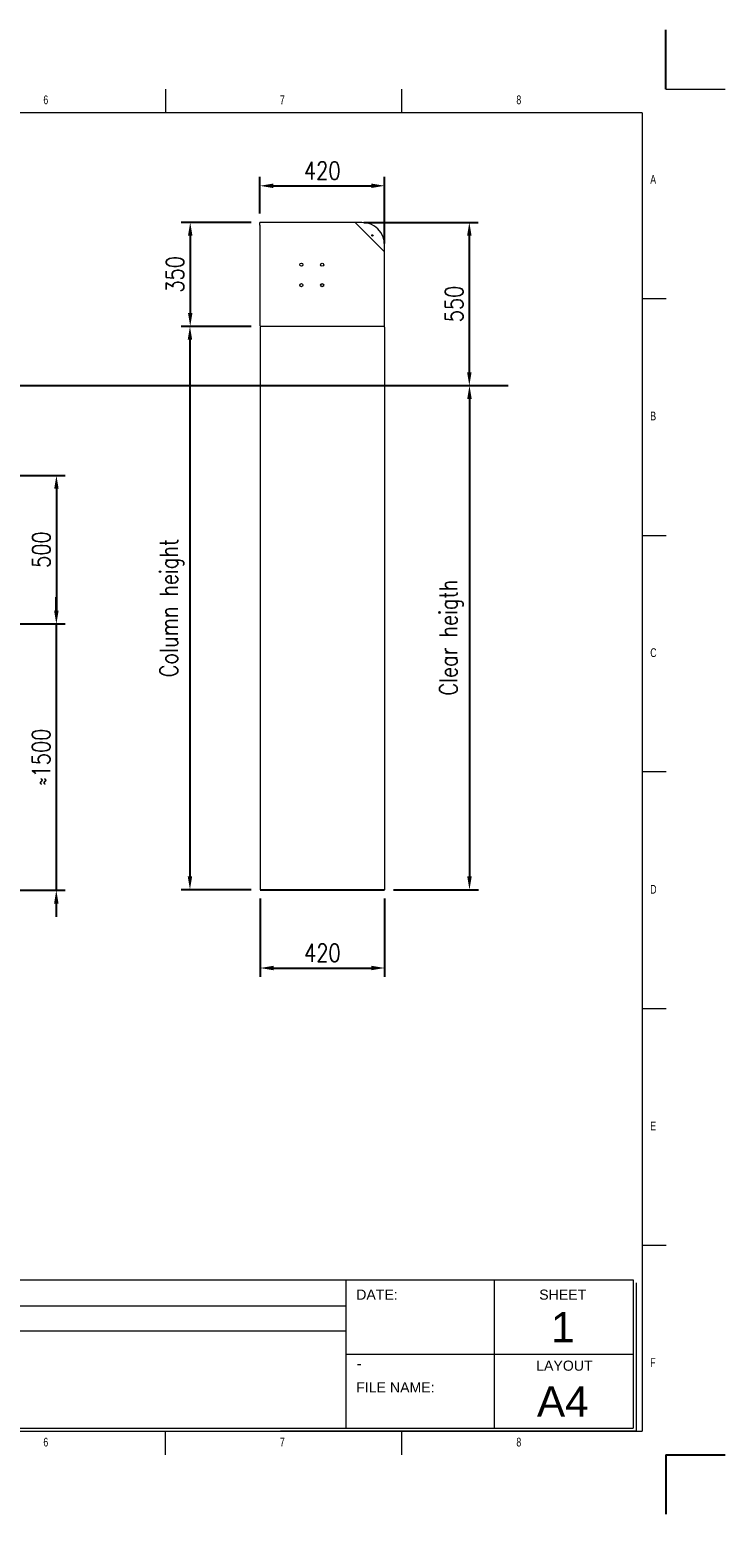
# Model space of a CAD drawing. Header units: inches. Extents: x 0 to 13926, y -200 to 4803.
# Tile 8 of 8: x 11581 to 13926, y -199 to 4803. Entities that reach past the tile are written whole.
import ezdxf

# ---------------------------------------------------------------- set-up
doc = ezdxf.new("R2010")
doc.units = ezdxf.units.IN
doc.header["$MEASUREMENT"] = 0
doc.layers.add('FORMAT', color=7, linetype='Continuous')
doc.styles.add('NYIP', font='romans.shx', dxfattribs={"width": 0.8})
doc.styles.add('SLDTEXTSTYLE0', font='TXT', dxfattribs={"width": 0.75})
doc.styles.get("Standard").update_dxf_attribs({"font": 'arial.ttf'})
doc.dimstyles.new('STANDARD35', dxfattribs={"dimscale": 35, "dimtxt": 2, "dimasz": 1.5, "dimexe": 1, "dimexo": 1, "dimgap": 0.7, "dimtad": 1, "dimdec": 0, "dimdsep": 46, "dimtxsty": 'NYIP', "dimcen": 0, "dimclrd": 1, "dimclre": 1, "dimclrt": 2, "dimadec": 0, "dimazin": 0, "dimtfac": 1, "dimtdec": 0, "dimtix": 1, "dimtmove": 0, "dimatfit": 3, "dimfxl": 0, "dimtvp": 1, "dimtolj": 1, "dimtzin": 0, "dimarcsym": 0})

# ---------------------------------------------------------------- blocks, each defined once
blk = doc.blocks.new('A$C7C9C4F3F')
at = {"color": 7, "lineweight": 5}
for p, q in [((8295, 11245), (8295, 11504)), ((0, 1766), (199, 1766))]:
    blk.add_line(p, q, dxfattribs=at)
at = {"layer": 'FORMAT', "color": 7, "lineweight": 5}
for p, q in [((2216, 11304), (2216, 11504)), ((4209, 11504), (4209, 11304)), ((6202, 11304), (6202, 11504)), ((10188, 11304), (10188, 11504)), ((12181, 11504), (12181, 11304)), ((14174, 11304), (14174, 11504)), ((16199, 11304), (199, 11304)), ((199, 11304), (199, 199)), ((16199, 11304), (16199, 199)), ((199, 9738), (0, 9738)), ((16399, 9738), (16199, 9738)), ((0, 7745), (199, 7745)), ((16199, 7745), (16399, 7745)), ((0, 5752), (199, 5752)), ((16399, 5752), (16199, 5752)), ((0, 3759), (199, 3759)), ((16199, 3759), (16399, 3759)), ((16199, 1766), (16399, 1766)), ((8295, 0), (8295, 258)), ((199, 199), (16199, 199)), ((2224, 0), (2224, 199)), ((4018, 199), (4018, 0)), ((6210, 0), (6210, 199)), ((10188, 0), (10188, 199)), ((12181, 0), (12181, 199)), ((14174, 0), (14174, 199))]:
    blk.add_line(p, q, dxfattribs=at)
at = {"color": 7, "lineweight": 5, "char_height": 73.8, "attachment_point": 1, "style": 'SLDTEXTSTYLE0'}
for s, insert in [('1', (1203, 11450)), ('2', (3180, 11450)), ('3', (5173, 11450)), ('4', (7166, 11450)), ('5', (9159, 11450)), ('6', (11152, 11450)), ('7', (13145, 11450)), ('8', (15138, 11450)), ('A', (66, 10780)), ('A', (16266, 10780)), ('B', (66, 8787)), ('B', (16266, 8787)), ('C', (66, 6794)), ('C', (16266, 6794)), ('D', (66, 4801)), ('D', (16266, 4801)), ('E', (66, 2808)), ('1', (1012, 145)), ('2', (2988, 145)), ('3', (4981, 145)), ('4', (6974, 145))]:
    blk.add_mtext(s, dxfattribs=dict(at, insert=insert))
at = {"layer": 'FORMAT', "color": 7, "lineweight": 5, "char_height": 73.8, "attachment_point": 1, "style": 'SLDTEXTSTYLE0'}
for s, insert in [('E', (16266, 2808)), ('F', (66, 815)), ('F', (16266, 815)), ('5', (9159, 145)), ('6', (11152, 145)), ('7', (13145, 145)), ('8', (15138, 145))]:
    blk.add_mtext(s, dxfattribs=dict(at, insert=insert))
blk = doc.blocks.new('*D93')
at = {"color": 7, "lineweight": -2}
for p, q in [((11671, 2846.1), (11671, 2891.1)), ((11523, 2801.1), (11701, 2801.1)), ((11671, 2801.1), (11671, 1903.7)), ((11000.9, 1903.7), (11701, 1903.7)), ((11671, 1858.7), (11671, 1813.7))]:
    blk.add_line(p, q, dxfattribs=at)
at = {"color": 7}
for points in [[(11663.5, 2846.1), (11678.5, 2846.1), (11671, 2801.1)], [(11678.5, 1858.7), (11663.5, 1858.7), (11671, 1903.7)]]:
    blk.add_solid(points, dxfattribs=at)
at = {"layer": 'Defpoints', "color": 0}
for p in [(11493, 2801.1), (10970.9, 1903.7), (11671, 1903.7)]:
    blk.add_point(p, dxfattribs=at)
at = {"color": 7, "lineweight": 0, "insert": (11620, 2352.4), "char_height": 60, "attachment_point": 5, "rotation": 90, "style": 'NYIP'}
blk.add_mtext('\\A1;≈1500', dxfattribs=at)
blk = doc.blocks.new('*D94')
at = {"color": 7, "lineweight": -2}
for p, q in [((12328.2, 3803.4), (12091.5, 3803.4)), ((12121.5, 3758.4), (12121.5, 1950.4)), ((12328.2, 1905.4), (12091.5, 1905.4))]:
    blk.add_line(p, q, dxfattribs=at)
at = {"color": 7}
for points in [[(12129, 3758.4), (12114, 3758.4), (12121.5, 3803.4)], [(12114, 1950.4), (12129, 1950.4), (12121.5, 1905.4)]]:
    blk.add_solid(points, dxfattribs=at)
at = {"layer": 'Defpoints', "color": 0}
for p in [(12358.2, 3803.4), (12121.5, 1905.4), (12358.2, 1905.4)]:
    blk.add_point(p, dxfattribs=at)
at = {"color": 7, "lineweight": 0, "insert": (12060.5, 2854.4), "char_height": 60, "attachment_point": 5, "rotation": 90, "style": 'NYIP'}
blk.add_mtext('\\A1;Column height', dxfattribs=at)
blk = doc.blocks.new('*D95')
at = {"color": 7, "lineweight": -2}
for p, q in [((12921.2, 3604), (13093.7, 3604)), ((13063.7, 3559), (13063.7, 1950.4)), ((12807.7, 1905.4), (13093.7, 1905.4))]:
    blk.add_line(p, q, dxfattribs=at)
at = {"color": 7}
for points in [[(13071.2, 3559), (13056.2, 3559), (13063.7, 3604)], [(13056.2, 1950.4), (13071.2, 1950.4), (13063.7, 1905.4)]]:
    blk.add_solid(points, dxfattribs=at)
at = {"layer": 'Defpoints', "color": 0}
for p in [(12891.2, 3604), (12777.7, 1905.4), (13063.7, 1905.4)]:
    blk.add_point(p, dxfattribs=at)
at = {"color": 7, "lineweight": 0, "insert": (13002.7, 2754.7), "char_height": 60, "attachment_point": 5, "rotation": 90, "style": 'NYIP'}
blk.add_mtext('\\A1;Clear heigth^J', dxfattribs=at)
blk = doc.blocks.new('*D103')
at = {"color": 7, "lineweight": -2}
for p, q in [((11523, 3301.1), (11701.4, 3301.1)), ((11671.4, 3256.1), (11671.4, 2846.1)), ((11523, 2801.1), (11701.4, 2801.1))]:
    blk.add_line(p, q, dxfattribs=at)
at = {"color": 7}
for points in [[(11678.9, 3256.1), (11663.9, 3256.1), (11671.4, 3301.1)], [(11663.9, 2846.1), (11678.9, 2846.1), (11671.4, 2801.1)]]:
    blk.add_solid(points, dxfattribs=at)
at = {"layer": 'Defpoints', "color": 0}
for p in [(11493, 3301.1), (11493, 2801.1), (11671.4, 2801.1)]:
    blk.add_point(p, dxfattribs=at)
at = {"color": 7, "lineweight": 0, "insert": (11620.4, 3051.1), "char_height": 60, "attachment_point": 5, "rotation": 90, "style": 'NYIP'}
blk.add_mtext('\\A1;500', dxfattribs=at)
blk = doc.blocks.new('*D104')
at = {"color": 7, "lineweight": -2}
for p, q in [((12327.3, 4153.8), (12092.4, 4153.8)), ((12122.4, 4108.8), (12122.4, 3848.4)), ((12328.2, 3803.4), (12092.4, 3803.4))]:
    blk.add_line(p, q, dxfattribs=at)
at = {"color": 7}
for points in [[(12129.9, 4108.8), (12114.9, 4108.8), (12122.4, 4153.8)], [(12114.9, 3848.4), (12129.9, 3848.4), (12122.4, 3803.4)]]:
    blk.add_solid(points, dxfattribs=at)
at = {"layer": 'Defpoints', "color": 0}
for p in [(12357.3, 4153.8), (12122.4, 3803.4), (12358.2, 3803.4)]:
    blk.add_point(p, dxfattribs=at)
at = {"color": 7, "lineweight": 0, "insert": (12071.4, 3978.6), "char_height": 60, "attachment_point": 5, "rotation": 90, "style": 'NYIP'}
blk.add_mtext('\\A1;350', dxfattribs=at)
blk = doc.blocks.new('*D105')
at = {"color": 7, "lineweight": -2}
for p, q in [((12358.2, 1875.4), (12358.2, 1611.7)), ((12777.7, 1875.4), (12777.7, 1611.7)), ((12403.2, 1641.7), (12732.7, 1641.7))]:
    blk.add_line(p, q, dxfattribs=at)
at = {"color": 7}
for points in [[(12403.2, 1649.2), (12403.2, 1634.2), (12358.2, 1641.7)], [(12732.7, 1634.2), (12732.7, 1649.2), (12777.7, 1641.7)]]:
    blk.add_solid(points, dxfattribs=at)
at = {"layer": 'Defpoints', "color": 0}
for p in [(12358.2, 1905.4), (12777.7, 1905.4), (12777.7, 1641.7)]:
    blk.add_point(p, dxfattribs=at)
at = {"color": 7, "lineweight": 0, "insert": (12567.9, 1692.7), "char_height": 60, "attachment_point": 5, "style": 'NYIP'}
blk.add_mtext('\\A1;420', dxfattribs=at)
blk = doc.blocks.new('*D106')
at = {"color": 7, "lineweight": -2}
for p, q in [((12357.3, 4183.8), (12357.3, 4306.9)), ((12777.7, 4082.5), (12777.7, 4306.9)), ((12402.3, 4276.9), (12732.7, 4276.9))]:
    blk.add_line(p, q, dxfattribs=at)
at = {"color": 7}
for points in [[(12402.3, 4284.4), (12402.3, 4269.4), (12357.3, 4276.9)], [(12732.7, 4269.4), (12732.7, 4284.4), (12777.7, 4276.9)]]:
    blk.add_solid(points, dxfattribs=at)
at = {"layer": 'Defpoints', "color": 0}
for p in [(12777.7, 4276.9), (12357.3, 4153.8), (12777.7, 4052.5)]:
    blk.add_point(p, dxfattribs=at)
at = {"color": 7, "lineweight": 0, "insert": (12567.5, 4327.9), "char_height": 60, "attachment_point": 5, "style": 'NYIP'}
blk.add_mtext('\\A1;420', dxfattribs=at)
blk = doc.blocks.new('*D107')
at = {"color": 7, "lineweight": -2}
for p, q in [((12708.1, 4153.6), (13093.2, 4153.6)), ((13063.2, 4108.6), (13063.2, 3649)), ((12705.4, 3604), (13093.2, 3604))]:
    blk.add_line(p, q, dxfattribs=at)
at = {"color": 7}
for points in [[(13070.7, 4108.6), (13055.7, 4108.6), (13063.2, 4153.6)], [(13055.7, 3649), (13070.7, 3649), (13063.2, 3604)]]:
    blk.add_solid(points, dxfattribs=at)
at = {"layer": 'Defpoints', "color": 0}
for p in [(12678.1, 4153.6), (12675.4, 3604), (13063.2, 3604)]:
    blk.add_point(p, dxfattribs=at)
at = {"color": 7, "lineweight": 0, "insert": (13012.2, 3878.8), "char_height": 60, "attachment_point": 5, "rotation": 90, "style": 'NYIP'}
blk.add_mtext('\\A1;550', dxfattribs=at)

msp = doc.modelspace()

# ---------------------------------------------------------------- linework, layer by layer
for p, q in [((13726.1, 4602.8), (13726.1, 4802.8)), ((10712.1, 3604), (13193.7, 3604)), ((12358.2, 1905.4), (12777.7, 1905.4)), ((13726.1, 1.3), (13726.1, -198.7)), ((13726.1, 1.3), (13926.1, 1.3))]:
    msp.add_line(p, q)
at = {"color": 7, "lineweight": 5}
for p, q in [((13726.1, 4602.8), (13926.1, 4602.8)), ((11056.2, 591.3), (13615.4, 591.3)), ((12646.4, 591.3), (12646.4, 91.3)), ((13146.4, 591.3), (13146.4, 91.3)), ((13615.4, 591.3), (13615.4, 91.3)), ((13625.7, 581), (13625.7, 81)), ((11058.2, 503.8), (12646.4, 503.8)), ((11058.2, 419.9), (12646.4, 419.9)), ((12646.4, 341.3), (13615.4, 341.3)), ((11056.2, 91.3), (13615.4, 91.3)), ((11066.5, 81), (13625.7, 81)), ((13625.7, 81), (12426.8, 81)), ((12437.1, 81), (13625.7, 81))]:
    msp.add_line(p, q, dxfattribs=at)
at = {"color": 7, "linetype": 'Continuous', "lineweight": 5}
for p, q in [((12357.3, 4144.8), (12357.3, 4153.8)), ((12678.1, 4153.6), (12357.3, 4153.8)), ((12701.4, 4153.7), (12675.3, 4153.7)), ((12776.5, 4055.2), (12678.1, 4153.6)), ((12357.3, 4144.8), (12357.3, 4062.8)), ((12357.3, 4062.8), (12357.3, 3804.3)), ((12777.7, 4052.5), (12777.7, 4078.6)), ((12777.7, 3800.4), (12777.7, 4052.5)), ((12777.7, 3803.4), (12358.2, 3803.4)), ((12358.2, 3800.4), (12358.2, 1905.4)), ((12777.7, 3800.4), (12777.7, 1905.4))]:
    msp.add_line(p, q, dxfattribs=at)
for centre, radius in [((12736.5, 4109.8), 2.1), ((12497, 4011.1), 5.25), ((12567, 4011.1), 5.25), ((12497, 3942.1), 5.25), ((12567, 3942.1), 5.25)]:
    msp.add_circle(centre, radius, dxfattribs=at)
for centre, radius, end in [((12701.4, 4077.5), 76.2, 90), ((12773.8, 4052.5), 3.87, 45)]:
    msp.add_arc(centre, radius, 0, end, dxfattribs=at)

# ---------------------------------------------------------------- block references
at = {"color": 7, "lineweight": 5, "xscale": 0.4, "yscale": 0.4, "zscale": 0.4}
msp.add_blockref('A$C7C9C4F3F', (7166.6, 1.3), dxfattribs=at)

# ---------------------------------------------------------------- texts
at = {"color": 7, "lineweight": 5}
for s, insert, char_height, width, attachment_point in [('{\\fArial|b0|i0|c0|p34;DATE:}', (12682, 558.4), 34.043, 578.728, 1), ('{\\fArial|b0|i0|c0|p34;SHEET}', (13298.8, 558.4), 34.043, 578.728, 1), ('{\\fArial|b0|i0|c0|p34;1}', (13378.3, 482.5), 102, 223.943, 2), ('{\\fArial|b0|i0|c0|p34;\\H0.752x;-}', (12682.9, 328.8), 50, 1044.717, 1), ('{\\fArial|b0|i0|c0|p34;LAYOUT}', (13288.5, 319.1), 34.043, 578.728, 1), ('{\\fArial|b0|i0|c0|p34;FILE NAME:}', (12682, 245.8), 34.043, 578.728, 1), ('{\\fArial|b0|i0|c0|p34;A4}', (13378.3, 232.5), 102, 223.943, 2)]:
    msp.add_mtext(s, dxfattribs=dict(at, insert=insert, char_height=char_height, width=width, attachment_point=attachment_point))

# ---------------------------------------------------------------- dimensions: what is measured, and where the dimension line sits
at = {"color": 7, "lineweight": 0}
for base, p1, p2, picture, middle in [((12777.7, 4276.9), (12357.3, 4153.8), (12777.7, 4052.5), '*D106', (12567.5, 4327.9)), ((12777.680393, 1641.73019), (12358.180391, 1905.38019), (12777.680393, 1905.38019), '*D105', (12567.930392, 1692.73019))]:
    dim = msp.add_linear_dim(base=base, p1=p1, p2=p2, dimstyle='STANDARD35', override={"dimscale": 30, "dimclrd": 7, "dimclre": 7, "dimclrt": 7}, dxfattribs=at)
    dim.commit()
    dim.dimension.update_dxf_attribs({"geometry": picture, "text_midpoint": middle})
for base, p1, p2, picture, middle in [((12122.4, 3803.4), (12357.3, 4153.8), (12358.2, 3803.4), '*D104', (12071.4, 3978.6)), ((13063.2, 3604), (12678.1, 4153.6), (12675.4, 3604), '*D107', (13012.2, 3878.8)), ((11671.4, 2801.1), (11493, 3301.1), (11493, 2801.1), '*D103', (11620.4, 3051.1))]:
    dim = msp.add_linear_dim(base=base, p1=p1, p2=p2, angle=90, dimstyle='STANDARD35', override={"dimscale": 30, "dimclrd": 7, "dimclre": 7, "dimclrt": 7}, dxfattribs=at)
    dim.commit()
    dim.dimension.update_dxf_attribs({"geometry": picture, "text_midpoint": middle})
for base, p1, p2, text, picture, middle in [((12121.5, 1905.4), (12358.2, 3803.4), (12358.2, 1905.4), 'Column height', '*D94', (12060.5, 2854.4)), ((11671, 1903.7), (11493, 2801.1), (10970.9, 1903.7), '≈1500', '*D93', (11620, 2352.4))]:
    dim = msp.add_linear_dim(base=base, p1=p1, p2=p2, angle=90, text=text, dimstyle='STANDARD35', override={"dimscale": 30, "dimclrd": 7, "dimclre": 7, "dimclrt": 7}, dxfattribs=at)
    dim.commit()
    dim.dimension.update_dxf_attribs({"geometry": picture, "text_midpoint": middle})
dim = msp.add_linear_dim(base=(13063.7, 1905.4), p1=(12891.2, 3604), p2=(12777.7, 1905.4), angle=90, text='Clear heigth^J', dimstyle='STANDARD35', override={"dimscale": 30, "dimclrd": 7, "dimclre": 7, "dimclrt": 7}, dxfattribs=at)
dim.commit()
dim.dimension.update_dxf_attribs({"geometry": '*D95', "text_midpoint": (13063.7, 2754.7), "dimtype": 160})

doc.saveas('drawing.dxf')
